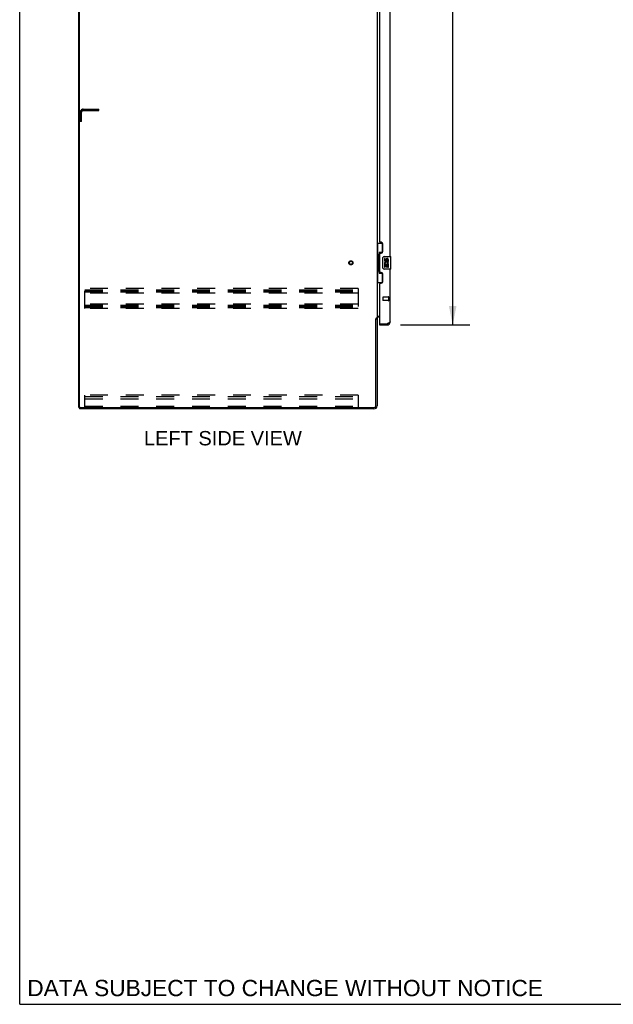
# Model space of a CAD drawing. Header units: inches. Extents: x 0 to 262, y 0 to 169.
# Tile 1 of 12: x 0 to 48, y 0 to 79. Entities that reach past the tile are written whole.
import ezdxf

# ---------------------------------------------------------------- set-up
doc = ezdxf.new("R2010")
doc.units = ezdxf.units.IN
doc.header["$LTSCALE"] = 14.384615
doc.header["$MEASUREMENT"] = 0
doc.linetypes.add('HIDDEN', pattern=[0.2, 0.1, -0.1])
doc.layers.get('0').update_dxf_attribs({"linetype": 'CONTINUOUS'})
for name, color, linetype in [('02___PRT_ALL_AXES', 7, 'CONTINUOUS'), ('DEFAULT_2', 8, 'HIDDEN'), ('DIMENSIONS', 7, 'CONTINUOUS')]:
    doc.layers.add(name, color=color, linetype=linetype)
doc.styles.get("Standard").update_dxf_attribs({"font": 'arial.ttf'})
doc.dimstyles.new('DIMSTYLE_1', dxfattribs={"dimtxt": 1.153846, "dimasz": 1.538462, "dimexe": 0.09, "dimexo": 0.07, "dimgap": 0.0375, "dimtad": 0, "dimtih": 1, "dimtoh": 1, "dimzin": 4, "dimdsep": 46, "dimtxsty": 'Standard', "dimblk": '_FILLED', "dimblk1": '_FILLED', "dimblk2": '_FILLED', "dimcen": 0.09, "dimazin": 1, "dimtfac": 1, "dimtdec": 3, "dimtofl": 0, "dimtmove": 0, "dimatfit": 3, "dimldrblk": '_FILLED', "dimfxl": 1, "dimtolj": 1, "dimtzin": 4, "dimarcsym": 0})

# ---------------------------------------------------------------- blocks, each defined once
blk = doc.blocks.new('_FILLED')
at = {"color": 0, "linetype": 'ByBlock'}
blk.add_solid([(0, 0), (-1, 0.2), (-1, -0.2)], dxfattribs=at)
blk = doc.blocks.new('*D12')
at = {"layer": 'DIMENSIONS', "color": 2, "linetype": 'Continuous'}
for p, q in [((30.656, 117.138), (36.241, 117.138)), ((34.857, 117.138), (34.857, 87.807)), ((34.857, 54.638), (34.857, 83.769)), ((30.656, 54.638), (36.241, 54.638))]:
    blk.add_line(p, q, dxfattribs=at)
at = {"layer": 'DIMENSIONS', "color": 2, "linetype": 'Continuous', "xscale": 1.5384615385, "yscale": 1.5384615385, "zscale": 1.5384615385}
for p, rotation in [((34.857, 117.138), 90), ((34.857, 54.638), 270)]:
    blk.add_blockref('_FILLED', p, dxfattribs=dict(at, rotation=rotation))
at = {"layer": 'DIMENSIONS', "color": 2, "linetype": 'Continuous', "insert": (34.857, 87.23), "char_height": 1.1538, "width": 5.9022, "attachment_point": 2, "line_spacing_factor": 0.9}
blk.add_mtext('62.50\\PDOORS', dxfattribs=at)

msp = doc.modelspace()

# ---------------------------------------------------------------- linework, layer by layer
at = {"color": 7, "linetype": 'Continuous'}
for p, q in [((0, 0), (0, 169.231)), ((4.767, 47.992), (4.767, 119.784)), ((28.767, 61.213), (29.208, 61.213)), ((28.806, 61.213), (28.806, 60.188)), ((29.171, 61.213), (29.171, 60.433)), ((28.785, 60.188), (28.907, 60.188)), ((28.785, 60.188), (28.785, 59.088)), ((28.907, 60.218), (28.907, 60.238)), ((28.907, 59.088), (28.907, 60.188)), ((29.171, 60.478), (28.944, 60.478)), ((28.944, 60.478), (28.944, 58.798)), ((29.231, 59.238), (29.231, 60.038)), ((29.33, 60.138), (29.87, 60.138)), ((29.885, 59.153), (29.885, 60.123)), ((28.785, 59.088), (28.907, 59.088)), ((28.806, 59.088), (28.806, 58.063)), ((28.907, 59.037), (28.907, 59.057)), ((28.944, 58.798), (29.171, 58.798)), ((29.171, 58.843), (29.171, 58.063)), ((29.87, 59.138), (29.33, 59.138)), ((28.767, 58.063), (29.208, 58.063)), ((28.663, 55.128), (28.767, 55.128)), ((28.971, 54.742), (28.991, 54.742)), ((28.971, 54.742), (28.971, 54.638)), ((29.579, 54.638), (29.579, 54.742)), ((4.767, 47.992), (4.882, 47.992)), ((4.819, 47.992), (4.819, 47.888)), ((0, 0), (261.538, 0))]:
    msp.add_line(p, q, dxfattribs=at)
at = {"color": 3, "linetype": 'Continuous'}
for p, q in [((4.819, 48.054), (4.819, 119.721)), ((28.767, 116.595), (28.767, 55.18)), ((29.825, 60.138), (29.825, 85.388)), ((28.972, 84.178), (28.971, 61.345)), ((29.091, 61.285), (29.031, 61.285)), ((29.221, 60.535), (29.221, 61.155)), ((28.971, 60.345), (28.971, 58.93)), ((29.031, 60.405), (29.091, 60.405)), ((29.091, 58.87), (29.031, 58.87)), ((29.221, 58.12), (29.221, 58.74)), ((29.825, 54.884), (29.825, 59.138)), ((28.971, 57.933), (28.971, 54.762)), ((29.031, 57.99), (29.091, 57.99)), ((28.663, 48.135), (28.663, 55.139)), ((28.767, 55.18), (28.693, 55.18)), ((28.767, 55.141), (28.767, 48.134)), ((28.808, 55.336), (28.971, 55.336)), ((28.971, 55.284), (28.91, 55.284)), ((28.991, 54.742), (29.579, 54.742)), ((29.611, 54.753), (29.579, 54.742)), ((28.971, 54.638), (29.579, 54.638)), ((28.521, 47.888), (4.819, 47.888)), ((4.882, 47.992), (28.52, 47.992))]:
    msp.add_line(p, q, dxfattribs=at)
at = {"color": 7, "linetype": 'Continuous'}
for points in [[(28.944, 60.454), (28.945, 60.451), (28.945, 60.447), (28.946, 60.443), (28.947, 60.439), (28.949, 60.434), (28.951, 60.429), (28.954, 60.423), (28.957, 60.417), (28.96, 60.411), (28.964, 60.404), (28.968, 60.396), (28.973, 60.389), (28.978, 60.38), (28.98, 60.377)], [(29.231, 60.038), (29.231, 60.044), (29.231, 60.05), (29.232, 60.056), (29.234, 60.062), (29.235, 60.068), (29.237, 60.074)], [(28.98, 58.899), (28.978, 58.895), (28.973, 58.887), (28.968, 58.879), (28.964, 58.871), (28.96, 58.865), (28.957, 58.858), (28.954, 58.852), (28.951, 58.847), (28.949, 58.841), (28.947, 58.837), (28.946, 58.832), (28.945, 58.828), (28.945, 58.825), (28.944, 58.821)], [(29.237, 59.201), (29.235, 59.207), (29.234, 59.213), (29.232, 59.219), (29.231, 59.225), (29.231, 59.231), (29.231, 59.238)]]:
    msp.add_lwpolyline(points, dxfattribs=at)
at = {"color": 3, "linetype": 'Continuous'}
for points in [[(28.677, 55.161), (28.675, 55.157), (28.674, 55.156), (28.673, 55.154), (28.672, 55.152), (28.671, 55.151), (28.67, 55.149), (28.669, 55.147), (28.668, 55.145), (28.666, 55.143), (28.665, 55.142), (28.663, 55.139)], [(28.693, 55.18), (28.691, 55.179), (28.689, 55.177), (28.688, 55.175), (28.686, 55.174), (28.685, 55.172), (28.683, 55.171), (28.682, 55.17), (28.681, 55.168), (28.68, 55.167), (28.679, 55.165), (28.678, 55.164), (28.678, 55.163), (28.677, 55.161)], [(28.788, 55.312), (28.783, 55.31), (28.781, 55.309), (28.779, 55.308), (28.776, 55.306), (28.774, 55.305), (28.772, 55.304), (28.771, 55.302), (28.77, 55.301), (28.769, 55.299), (28.768, 55.298), (28.768, 55.296), (28.767, 55.295)], [(28.808, 55.336), (28.808, 55.334), (28.808, 55.332), (28.807, 55.33), (28.807, 55.328), (28.806, 55.326), (28.805, 55.325), (28.804, 55.323), (28.802, 55.322), (28.801, 55.32), (28.799, 55.319), (28.797, 55.317), (28.795, 55.316), (28.793, 55.315), (28.79, 55.314), (28.788, 55.312)], [(29.673, 54.777), (29.658, 54.771), (29.643, 54.765), (29.627, 54.759), (29.611, 54.753)], [(29.825, 54.884), (29.825, 54.878), (29.823, 54.872), (29.821, 54.866), (29.817, 54.86), (29.812, 54.854), (29.807, 54.848), (29.8, 54.843), (29.792, 54.837), (29.784, 54.831), (29.775, 54.825), (29.764, 54.819), (29.753, 54.813), (29.741, 54.807), (29.729, 54.801), (29.716, 54.795), (29.702, 54.789), (29.688, 54.783), (29.673, 54.777)]]:
    msp.add_lwpolyline(points, dxfattribs=at)
for centre, radius, start, end in [((29.031, 61.345), 0.06, 180, 270), ((29.091, 61.155), 0.13, 0, 90), ((29.031, 60.345), 0.06, 90, 177.61198), ((29.091, 60.535), 0.13, 270, 360), ((29.031, 58.93), 0.06, 182.38802, 270), ((29.091, 58.74), 0.13, 0, 90), ((29.031, 57.93), 0.06, 90, 177.61198), ((29.091, 58.12), 0.13, 270, 360), ((28.91, 55.141), 0.142, 90, 180), ((28.991, 54.762), 0.02, 180, 270), ((29.579, 54.884), 0.246, 270, 360), ((4.882, 48.054), 0.0625, 180, 270), ((28.52, 48.135), 0.143, 270, 360), ((28.521, 48.134), 0.246, 270, 360)]:
    msp.add_arc(centre, radius, start, end, dxfattribs=at)
at = {"color": 7, "linetype": 'Continuous'}
for centre, radius, start, end in [((29.33, 60.038), 0.1, 90, 158.80036), ((29.87, 60.123), 0.015, 0, 90), ((29.33, 59.238), 0.1, 201.20502, 270), ((29.87, 59.153), 0.015, 270, 360), ((29.579, 54.884), 0.142, 270, 311.36699), ((29.661, 55.028), 0.26, 267.37299, 270)]:
    msp.add_arc(centre, radius, start, end, dxfattribs=at)
for centre, start_param, end_param in [((29.012, 60.228), 0.699287, 1.51401), ((29.012, 60.228), -4.655602, -3.84088), ((29.012, 59.047), 0.699287, 1.51401), ((29.012, 59.047), -4.655602, -3.84088)]:
    msp.add_ellipse(centre, major_axis=(0, 0.18), ratio=0.579493, start_param=start_param, end_param=end_param, dxfattribs=at)
at = {"layer": '02___PRT_ALL_AXES', "color": 7, "linetype": 'Continuous'}
for p, q in [((29.431, 59.983), (29.368, 59.983)), ((29.368, 59.983), (29.368, 59.847)), ((29.386, 59.522), (29.368, 59.522)), ((29.368, 59.522), (29.368, 59.292)), ((29.421, 59.522), (29.448, 59.541)), ((29.421, 59.522), (29.682, 59.522)), ((29.431, 59.847), (29.431, 59.983)), ((29.431, 59.459), (29.496, 59.459)), ((29.431, 59.292), (29.431, 59.459)), ((29.496, 59.91), (29.496, 59.841)), ((29.496, 59.459), (29.496, 59.323)), ((29.557, 59.847), (29.557, 59.889)), ((29.557, 59.459), (29.62, 59.459)), ((29.557, 59.323), (29.557, 59.459)), ((29.612, 59.558), (29.67, 59.533)), ((29.62, 59.889), (29.62, 59.753)), ((29.62, 59.753), (29.682, 59.753)), ((29.62, 59.459), (29.62, 59.292)), ((29.682, 59.753), (29.682, 59.889)), ((29.682, 59.292), (29.682, 59.522)), ((29.368, 59.292), (29.431, 59.292)), ((29.496, 59.323), (29.557, 59.323)), ((29.62, 59.292), (29.682, 59.292))]:
    msp.add_line(p, q, dxfattribs=at)
at = {"layer": '02___PRT_ALL_AXES', "color": 8, "linetype": 'HIDDEN'}
for p, q in [((29.678, 56.866), (29.231, 56.866)), ((29.678, 56.618), (29.231, 56.618)), ((29.678, 56.866), (29.678, 56.618))]:
    msp.add_line(p, q, dxfattribs=at)
msp.add_circle((26.663, 59.638), 0.124, dxfattribs=at)
at = {"layer": '02___PRT_ALL_AXES', "color": 7, "linetype": 'Continuous'}
for centre, radius, start, end in [((29.462, 59.847), 0.0943, 180, 360), ((29.522, 59.595), 0.154, 161.41988, 206.19629), ((29.525, 59.596), 0.157, 336.59665, 161.87913), ((29.525, 59.596), 0.157, 205.73705, 207.8532), ((29.462, 59.847), 0.0314, 180, 261.22946), ((29.525, 59.596), 0.0943, 336.59665, 215.11217), ((29.462, 59.852), 0.0362, 263.42855, 341.76278), ((29.588, 59.889), 0.0943, 68.69989, 167.43379), ((29.588, 59.889), 0.0314, 0, 180.04847), ((29.588, 59.889), 0.0943, 0, 68.67039)]:
    msp.add_arc(centre, radius, start, end, dxfattribs=at)
at = {"layer": 'DEFAULT_2', "color": 8, "linetype": 'HIDDEN'}
for p, q in [((4.871, 70.992), (4.871, 71.745)), ((4.975, 70.992), (4.975, 71.745)), ((5.118, 71.992), (6.371, 71.992)), ((5.118, 71.888), (6.371, 71.888)), ((6.371, 71.888), (6.371, 71.992)), ((4.975, 70.992), (4.871, 70.992)), ((27.246, 57.575), (5.246, 57.575)), ((5.246, 55.95), (5.246, 57.575)), ((5.246, 57.471), (27.246, 57.471)), ((5.246, 57.381), (27.246, 57.381)), ((5.246, 57.304), (27.246, 57.304)), ((27.246, 57.2), (5.246, 57.2)), ((27.246, 57.575), (27.246, 55.95)), ((27.246, 56.325), (5.246, 56.325)), ((29.221, 56.856), (29.221, 56.628)), ((29.678, 56.884), (29.678, 56.6)), ((29.721, 56.884), (29.721, 56.6)), ((5.246, 56.221), (27.246, 56.221)), ((5.246, 56.131), (27.246, 56.131)), ((5.246, 56.054), (27.246, 56.054)), ((27.246, 55.95), (5.246, 55.95)), ((27.246, 48.992), (5.246, 48.992)), ((5.246, 47.992), (5.246, 48.992)), ((5.246, 48.888), (27.246, 48.888)), ((5.246, 48.887), (27.246, 48.887)), ((5.246, 48.71), (27.246, 48.71)), ((27.246, 48.992), (27.246, 47.992)), ((5.246, 48.096), (27.246, 48.096))]:
    msp.add_line(p, q, dxfattribs=at)
for radius in [0.164, 0.124]:
    msp.add_circle((26.663, 59.638), radius, dxfattribs=at)
for centre, radius, start, end in [((5.118, 71.745), 0.246, 90, 180), ((5.118, 71.745), 0.142, 90, 180), ((29.231, 56.856), 0.01, 90, 180), ((29.231, 56.628), 0.01, 180, 270), ((29.7, 56.884), 0.0215, 0, 180), ((29.7, 56.6), 0.0215, 180, 360)]:
    msp.add_arc(centre, radius, start, end, dxfattribs=at)

# ---------------------------------------------------------------- texts
at = {"layer": 'DIMENSIONS', "color": 2, "linetype": 'Continuous', "attachment_point": 2, "line_spacing_factor": 0.9}
for s, insert, char_height, width in [('LEFT SIDE VIEW', (16.358, 46.109), 1.15385, 12.68802), ('DATA SUBJECT TO CHANGE WITHOUT NOTICE', (21.365, 1.964), 1.30769, 41.42808)]:
    msp.add_mtext(s, dxfattribs=dict(at, insert=insert, char_height=char_height, width=width))

# ---------------------------------------------------------------- dimensions: what is measured, and where the dimension line sits
at = {"layer": 'DIMENSIONS', "color": 2, "linetype": 'Continuous'}
dim = msp.add_linear_dim(base=(34.857, 117.138), p1=(30.586, 54.638), p2=(30.586, 117.138), angle=90, text='<>\\PDOORS', dimstyle='DIMSTYLE_1', dxfattribs=at)
dim.commit()
dim.dimension.update_dxf_attribs({"geometry": '*D12', "text_midpoint": (34.857, 85.788), "dimtype": 160})

doc.saveas('drawing.dxf')
